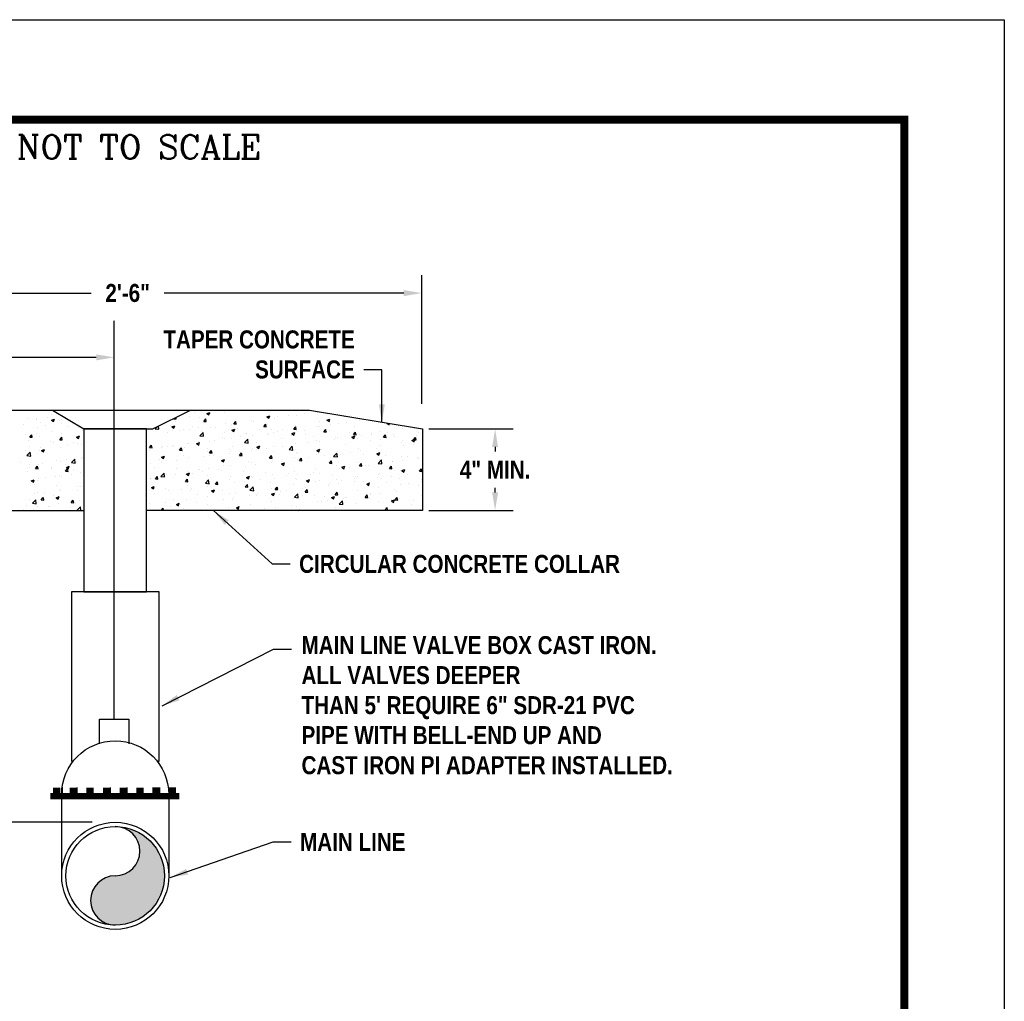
# Model space of a CAD drawing. Extents: x -1.7 to 6.8, y -10.3 to 0.7.
# Tile 172 of 172: x 1.9 to 6.8, y -4.2 to 0.7. Entities that reach past the tile are written whole.
import ezdxf

# ---------------------------------------------------------------- set-up
doc = ezdxf.new("R2010")
doc.units = 0
doc.header["$MEASUREMENT"] = 0
doc.layers.get('0').update_dxf_attribs({"linetype": 'CONTINUOUS'})
doc.layers.get('DEFPOINTS').update_dxf_attribs({"linetype": 'CONTINUOUS'})
for name, color, linetype in [('BORDER', 7, 'CONTINUOUS'), ('DETAILS', 2, 'CONTINUOUS'), ('DIM', 1, 'CONTINUOUS'), ('DIMENSIONS', 7, 'CONTINUOUS'), ('H', 8, 'CONTINUOUS'), ('TEXT', 255, 'CONTINUOUS')]:
    doc.layers.add(name, color=color, linetype=linetype)
doc.styles.add('STYLE3', font='romanc.shx')
doc.styles.add('TECHNICAL', font='techb___.ttf')
doc.dimstyles.get("Standard").update_dxf_attribs({"dimtxt": 0.18, "dimasz": 0.18, "dimexe": 0.18, "dimexo": 0.0625, "dimgap": 0.09, "dimtad": 0, "dimtih": 1, "dimtoh": 1, "dimdec": 4, "dimzin": 0, "dimdsep": 46, "dimtxsty": 'Standard', "dimcen": 0.09, "dimadec": 0, "dimazin": 0, "dimtfac": 1, "dimtdec": 4, "dimtofl": 0, "dimtmove": 0, "dimatfit": 3, "dimfxl": 1, "dimtolj": 1, "dimtzin": 0, "dimarcsym": 0})

# ---------------------------------------------------------------- blocks, each defined once
blk = doc.blocks.new('*X0')
at = {"color": 0}
for p, q in [((79.033, 42.397), (79.068, 42.41)), ((79.058, 42.38), (79.068, 42.41)), ((79.07, 42.43), (79.07, 42.43)), ((79.339, 42.436), (79.339, 42.436)), ((76.887, 42.339), (76.887, 42.339)), ((76.996, 42.337), (76.996, 42.337)), ((76.999, 42.323), (76.999, 42.323)), ((77.121, 42.353), (77.121, 42.353)), ((77.175, 42.316), (77.21, 42.329)), ((77.175, 42.316), (77.2, 42.299)), ((77.178, 42.389), (77.178, 42.389)), ((77.2, 42.299), (77.21, 42.329)), ((77.266, 42.312), (77.266, 42.312)), ((77.295, 42.323), (77.295, 42.323)), ((78.637, 42.334), (78.643, 42.34)), ((78.637, 42.334), (78.667, 42.331)), ((78.656, 42.304), (78.656, 42.304)), ((78.667, 42.331), (78.664, 42.35)), ((78.755, 42.389), (78.755, 42.389)), ((78.827, 42.366), (78.827, 42.366)), ((78.881, 42.405), (78.881, 42.405)), ((78.947, 42.354), (78.947, 42.354)), ((78.996, 42.302), (79.02, 42.331)), ((78.996, 42.302), (79.026, 42.3)), ((79.026, 42.3), (79.02, 42.331)), ((79.033, 42.397), (79.058, 42.38)), ((79.079, 42.398), (79.079, 42.398)), ((79.239, 42.404), (79.239, 42.404)), ((79.355, 42.271), (79.379, 42.3)), ((79.385, 42.268), (79.379, 42.3)), ((79.569, 42.316), (79.569, 42.316)), ((79.59, 42.305), (79.59, 42.305)), ((79.751, 42.357), (79.786, 42.37)), ((79.751, 42.357), (79.776, 42.34)), ((79.776, 42.34), (79.786, 42.37)), ((79.842, 42.337), (79.842, 42.337)), ((79.884, 42.357), (79.884, 42.357)), ((80.01, 42.374), (80.01, 42.374)), ((80.102, 42.374), (80.102, 42.374)), ((80.199, 42.399), (80.199, 42.399)), ((80.359, 42.409), (80.359, 42.409)), ((80.385, 42.306), (80.385, 42.306)), ((80.47, 42.317), (80.505, 42.33)), ((80.47, 42.317), (80.495, 42.3)), ((80.495, 42.3), (80.505, 42.33)), ((80.676, 42.356), (80.676, 42.356)), ((80.865, 42.312), (80.865, 42.312)), ((81.088, 42.296), (81.088, 42.296)), ((76.837, 42.267), (76.837, 42.267)), ((77.007, 42.229), (77.007, 42.229)), ((77.038, 42.288), (77.038, 42.288)), ((77.104, 42.256), (77.104, 42.256)), ((77.179, 42.181), (77.179, 42.181)), ((77.298, 42.279), (77.298, 42.279)), ((77.371, 42.245), (77.371, 42.245)), ((77.495, 42.223), (77.495, 42.223)), ((77.541, 42.189), (77.541, 42.189)), ((78.416, 42.214), (78.439, 42.238)), ((78.416, 42.214), (78.46, 42.207)), ((78.439, 42.2), (78.439, 42.2)), ((78.46, 42.207), (78.455, 42.246)), ((78.6, 42.256), (78.6, 42.256)), ((78.613, 42.236), (78.648, 42.249)), ((78.613, 42.236), (78.637, 42.219)), ((78.624, 42.191), (78.624, 42.191)), ((78.637, 42.219), (78.648, 42.249)), ((78.706, 42.188), (78.706, 42.188)), ((78.749, 42.208), (78.749, 42.208)), ((78.821, 42.2), (78.821, 42.2)), ((78.867, 42.244), (78.867, 42.244)), ((78.938, 42.233), (78.938, 42.233)), ((78.973, 42.177), (78.973, 42.177)), ((79.073, 42.232), (79.073, 42.232)), ((79.134, 42.233), (79.134, 42.233)), ((79.254, 42.274), (79.254, 42.274)), ((79.331, 42.196), (79.366, 42.209)), ((79.331, 42.196), (79.356, 42.179)), ((79.333, 42.269), (79.333, 42.269)), ((79.355, 42.271), (79.385, 42.268)), ((79.356, 42.179), (79.366, 42.209)), ((79.379, 42.291), (79.379, 42.291)), ((79.401, 42.222), (79.401, 42.222)), ((79.668, 42.21), (79.668, 42.21)), ((79.713, 42.24), (79.737, 42.268)), ((79.713, 42.24), (79.743, 42.237)), ((79.743, 42.237), (79.737, 42.268)), ((79.801, 42.206), (79.801, 42.206)), ((79.878, 42.177), (79.878, 42.177)), ((79.935, 42.199), (79.935, 42.199)), ((80.067, 42.202), (80.067, 42.202)), ((80.072, 42.208), (80.096, 42.237)), ((80.072, 42.208), (80.102, 42.206)), ((80.093, 42.256), (80.093, 42.256)), ((80.102, 42.205), (80.096, 42.237)), ((80.096, 42.208), (80.096, 42.208)), ((80.202, 42.188), (80.202, 42.188)), ((80.353, 42.243), (80.353, 42.243)), ((80.383, 42.243), (80.383, 42.243)), ((80.431, 42.177), (80.455, 42.205)), ((80.431, 42.177), (80.46, 42.174)), ((80.46, 42.174), (80.455, 42.205)), ((80.469, 42.177), (80.469, 42.177)), ((80.504, 42.196), (80.504, 42.196)), ((80.508, 42.26), (80.508, 42.26)), ((80.605, 42.275), (80.605, 42.275)), ((80.698, 42.285), (80.698, 42.285)), ((80.789, 42.145), (80.813, 42.174)), ((80.796, 42.246), (80.796, 42.246)), ((80.819, 42.143), (80.813, 42.174)), ((81.115, 42.181), (81.115, 42.181)), ((81.188, 42.277), (81.199, 42.281)), ((81.188, 42.277), (81.213, 42.26)), ((81.213, 42.26), (81.219, 42.277)), ((81.368, 42.213), (81.368, 42.213)), ((81.512, 42.212), (81.512, 42.212)), ((76.864, 42.14), (76.864, 42.14)), ((76.899, 42.069), (76.899, 42.069)), ((76.914, 42.114), (76.938, 42.143)), ((76.914, 42.114), (76.944, 42.112)), ((76.944, 42.112), (76.938, 42.143)), ((76.99, 42.156), (76.99, 42.156)), ((77.032, 42.122), (77.032, 42.122)), ((77.166, 42.058), (77.166, 42.058)), ((77.272, 42.083), (77.296, 42.112)), ((77.272, 42.083), (77.302, 42.08)), ((77.289, 42.157), (77.289, 42.157)), ((77.302, 42.08), (77.296, 42.112)), ((77.474, 42.114), (77.509, 42.128)), ((77.474, 42.114), (77.499, 42.098)), ((77.489, 42.104), (77.489, 42.104)), ((77.499, 42.098), (77.509, 42.128)), ((78.564, 42.165), (78.564, 42.165)), ((78.949, 42.131), (78.988, 42.171)), ((78.949, 42.131), (78.994, 42.124)), ((78.994, 42.124), (78.988, 42.171)), ((79.067, 42.065), (79.067, 42.065)), ((79.123, 42.077), (79.123, 42.077)), ((79.218, 42.106), (79.218, 42.106)), ((79.24, 42.166), (79.24, 42.166)), ((79.248, 42.094), (79.248, 42.094)), ((79.327, 42.103), (79.327, 42.103)), ((79.437, 42.119), (79.437, 42.119)), ((79.483, 42.048), (79.522, 42.089)), ((79.506, 42.155), (79.506, 42.155)), ((79.51, 42.156), (79.51, 42.156)), ((79.527, 42.041), (79.522, 42.089)), ((79.584, 42.138), (79.584, 42.138)), ((79.753, 42.16), (79.753, 42.16)), ((79.773, 42.143), (79.773, 42.143)), ((79.836, 42.17), (79.836, 42.17)), ((79.921, 42.096), (79.921, 42.096)), ((80.04, 42.132), (80.04, 42.132)), ((80.05, 42.156), (80.085, 42.169)), ((80.05, 42.156), (80.075, 42.139)), ((80.075, 42.139), (80.085, 42.169)), ((80.213, 42.146), (80.213, 42.146)), ((80.307, 42.121), (80.307, 42.121)), ((80.346, 42.076), (80.346, 42.076)), ((80.377, 42.062), (80.377, 42.062)), ((80.566, 42.087), (80.566, 42.087)), ((80.574, 42.109), (80.574, 42.109)), ((80.599, 42.108), (80.599, 42.108)), ((80.736, 42.165), (80.736, 42.165)), ((80.768, 42.115), (80.803, 42.129)), ((80.768, 42.115), (80.793, 42.099)), ((80.789, 42.145), (80.819, 42.143)), ((80.793, 42.099), (80.803, 42.129)), ((80.841, 42.098), (80.841, 42.098)), ((80.859, 42.146), (80.859, 42.146)), ((80.882, 42.129), (80.882, 42.129)), ((80.987, 42.071), (80.987, 42.071)), ((81.002, 42.154), (81.002, 42.154)), ((81.007, 42.145), (81.007, 42.145)), ((81.108, 42.087), (81.108, 42.087)), ((81.148, 42.114), (81.172, 42.143)), ((81.148, 42.114), (81.178, 42.111)), ((81.178, 42.111), (81.172, 42.143)), ((81.197, 42.17), (81.197, 42.17)), ((81.269, 42.143), (81.269, 42.143)), ((81.278, 42.121), (81.278, 42.121)), ((81.375, 42.076), (81.375, 42.076)), ((81.487, 42.075), (81.522, 42.089)), ((81.487, 42.075), (81.512, 42.059)), ((81.506, 42.083), (81.531, 42.111)), ((81.506, 42.083), (81.536, 42.08)), ((81.512, 42.059), (81.522, 42.089)), ((81.536, 42.08), (81.531, 42.111)), ((81.536, 42.132), (81.536, 42.132)), ((81.57, 42.171), (81.57, 42.171)), ((76.858, 41.959), (76.858, 41.959)), ((76.906, 42.004), (76.906, 42.004)), ((77.026, 41.955), (77.026, 41.955)), ((77.047, 41.984), (77.047, 41.984)), ((77.054, 41.953), (77.089, 41.967)), ((77.054, 41.953), (77.079, 41.936)), ((77.079, 41.936), (77.089, 41.966)), ((77.198, 42.054), (77.198, 42.054)), ((77.283, 41.99), (77.283, 41.99)), ((77.363, 42.025), (77.363, 42.025)), ((77.433, 42.047), (77.433, 42.047)), ((77.488, 42.042), (77.488, 42.042)), ((77.535, 42.022), (77.535, 42.022)), ((78.343, 41.956), (78.343, 41.956)), ((78.348, 41.989), (78.372, 42.018)), ((78.348, 41.989), (78.378, 41.986)), ((78.378, 41.986), (78.372, 42.018)), ((78.492, 41.994), (78.492, 41.994)), ((78.501, 42.001), (78.501, 42.001)), ((78.558, 41.998), (78.558, 41.998)), ((78.617, 42.011), (78.617, 42.011)), ((78.635, 42.006), (78.635, 42.006)), ((78.707, 41.958), (78.731, 41.986)), ((78.707, 41.958), (78.737, 41.955)), ((78.737, 41.955), (78.731, 41.986)), ((78.768, 41.99), (78.768, 41.99)), ((78.807, 42.036), (78.807, 42.036)), ((78.815, 42.033), (78.815, 42.033)), ((78.911, 42.034), (78.946, 42.048)), ((78.911, 42.034), (78.936, 42.018)), ((78.927, 42.056), (78.927, 42.056)), ((78.936, 42.017), (78.946, 42.048)), ((79.035, 41.979), (79.035, 41.979)), ((79.046, 41.946), (79.046, 41.946)), ((79.065, 41.926), (79.09, 41.955)), ((79.095, 41.923), (79.09, 41.955)), ((79.302, 41.968), (79.302, 41.968)), ((79.338, 41.996), (79.338, 41.996)), ((79.483, 42.048), (79.527, 42.041)), ((79.568, 41.956), (79.568, 41.956)), ((79.577, 41.972), (79.577, 41.972)), ((79.621, 41.963), (79.621, 41.963)), ((79.63, 42.046), (79.63, 42.046)), ((79.63, 41.994), (79.665, 42.008)), ((79.63, 41.994), (79.654, 41.977)), ((79.654, 41.977), (79.665, 42.008)), ((79.747, 41.979), (79.747, 41.979)), ((79.83, 42.004), (79.83, 42.004)), ((79.835, 41.945), (79.835, 41.945)), ((79.936, 42.004), (79.936, 42.004)), ((80.016, 41.965), (80.055, 42.006)), ((80.016, 41.965), (80.061, 41.958)), ((80.061, 41.958), (80.055, 42.006)), ((80.09, 42.041), (80.09, 42.041)), ((80.252, 42.046), (80.252, 42.046)), ((80.348, 41.954), (80.383, 41.968)), ((80.348, 41.954), (80.373, 41.937)), ((80.373, 41.937), (80.383, 41.968)), ((80.404, 41.971), (80.404, 41.971)), ((80.593, 41.942), (80.593, 41.942)), ((80.695, 42.021), (80.695, 42.021)), ((80.853, 41.979), (80.853, 41.979)), ((80.876, 41.948), (80.876, 41.948)), ((81.065, 41.973), (81.065, 41.973)), ((81.109, 42.015), (81.109, 42.015)), ((81.362, 42.047), (81.362, 42.047)), ((81.381, 42.015), (81.381, 42.015)), ((81.506, 42.031), (81.506, 42.031)), ((76.881, 41.892), (76.92, 41.933)), ((76.881, 41.892), (76.925, 41.885)), ((76.926, 41.885), (76.92, 41.933)), ((77.232, 41.828), (77.232, 41.828)), ((77.277, 41.824), (77.277, 41.824)), ((77.357, 41.845), (77.357, 41.845)), ((77.415, 41.809), (77.454, 41.85)), ((77.459, 41.802), (77.454, 41.85)), ((77.529, 41.856), (77.529, 41.856)), ((77.546, 41.87), (77.546, 41.87)), ((78.463, 41.846), (78.463, 41.846)), ((78.491, 41.873), (78.526, 41.886)), ((78.491, 41.873), (78.516, 41.856)), ((78.516, 41.856), (78.526, 41.886)), ((78.552, 41.832), (78.552, 41.832)), ((78.675, 41.838), (78.675, 41.838)), ((78.755, 41.896), (78.755, 41.896)), ((78.808, 41.867), (78.808, 41.867)), ((78.991, 41.88), (78.991, 41.88)), ((79.061, 41.899), (79.061, 41.899)), ((79.065, 41.926), (79.095, 41.924)), ((79.116, 41.896), (79.116, 41.896)), ((79.209, 41.833), (79.244, 41.846)), ((79.209, 41.833), (79.234, 41.816)), ((79.234, 41.816), (79.245, 41.846)), ((79.306, 41.921), (79.306, 41.921)), ((79.321, 41.936), (79.321, 41.936)), ((79.424, 41.895), (79.448, 41.924)), ((79.424, 41.895), (79.454, 41.892)), ((79.454, 41.892), (79.448, 41.923)), ((79.529, 41.821), (79.529, 41.821)), ((79.783, 41.863), (79.807, 41.892)), ((79.783, 41.863), (79.813, 41.861)), ((79.813, 41.861), (79.807, 41.892)), ((79.821, 41.871), (79.821, 41.871)), ((79.824, 41.837), (79.824, 41.837)), ((80.084, 41.875), (80.084, 41.875)), ((80.102, 41.934), (80.102, 41.934)), ((80.112, 41.921), (80.112, 41.921)), ((80.12, 41.849), (80.12, 41.849)), ((80.141, 41.832), (80.165, 41.861)), ((80.141, 41.832), (80.171, 41.829)), ((80.171, 41.829), (80.165, 41.861)), ((80.245, 41.865), (80.245, 41.865)), ((80.34, 41.91), (80.34, 41.91)), ((80.369, 41.922), (80.369, 41.922)), ((80.435, 41.89), (80.435, 41.89)), ((80.5, 41.801), (80.524, 41.829)), ((80.53, 41.798), (80.524, 41.829)), ((80.55, 41.883), (80.589, 41.923)), ((80.55, 41.883), (80.595, 41.876)), ((80.595, 41.876), (80.589, 41.923)), ((80.636, 41.911), (80.636, 41.911)), ((80.75, 41.932), (80.75, 41.932)), ((80.903, 41.9), (80.903, 41.9)), ((81.067, 41.914), (81.102, 41.928)), ((81.067, 41.914), (81.092, 41.897)), ((81.084, 41.8), (81.123, 41.84)), ((81.092, 41.897), (81.102, 41.928)), ((81.103, 41.848), (81.103, 41.848)), ((81.128, 41.793), (81.123, 41.84)), ((81.17, 41.889), (81.17, 41.889)), ((81.258, 41.823), (81.258, 41.823)), ((81.356, 41.88), (81.356, 41.88)), ((81.374, 41.834), (81.374, 41.834)), ((81.437, 41.877), (81.437, 41.877)), ((81.549, 41.873), (81.549, 41.873)), ((81.564, 41.859), (81.564, 41.859)), ((76.802, 41.814), (76.802, 41.814)), ((76.885, 41.705), (76.885, 41.705)), ((76.907, 41.746), (76.907, 41.746)), ((76.916, 41.787), (76.916, 41.787)), ((76.983, 41.738), (77.007, 41.767)), ((76.983, 41.738), (77.013, 41.736)), ((77.013, 41.736), (77.007, 41.767)), ((77.02, 41.789), (77.02, 41.789)), ((77.069, 41.802), (77.069, 41.802)), ((77.174, 41.735), (77.174, 41.735)), ((77.177, 41.755), (77.177, 41.755)), ((77.336, 41.791), (77.336, 41.791)), ((77.342, 41.707), (77.366, 41.736)), ((77.342, 41.707), (77.372, 41.704)), ((77.352, 41.752), (77.387, 41.765)), ((77.352, 41.752), (77.377, 41.735)), ((77.372, 41.704), (77.366, 41.736)), ((77.377, 41.735), (77.387, 41.765)), ((77.415, 41.809), (77.459, 41.802)), ((77.441, 41.724), (77.441, 41.724)), ((77.469, 41.806), (77.469, 41.806)), ((78.361, 41.797), (78.361, 41.797)), ((78.403, 41.746), (78.403, 41.746)), ((78.486, 41.813), (78.486, 41.813)), ((78.67, 41.735), (78.67, 41.735)), ((78.937, 41.723), (78.937, 41.723)), ((78.946, 41.721), (78.946, 41.721)), ((79.055, 41.733), (79.055, 41.733)), ((79.174, 41.724), (79.174, 41.724)), ((79.204, 41.712), (79.204, 41.712)), ((79.237, 41.771), (79.237, 41.771)), ((79.315, 41.77), (79.315, 41.77)), ((79.49, 41.766), (79.49, 41.766)), ((79.571, 41.805), (79.571, 41.805)), ((79.615, 41.782), (79.615, 41.782)), ((79.804, 41.807), (79.804, 41.807)), ((79.928, 41.793), (79.963, 41.806)), ((79.928, 41.793), (79.953, 41.776)), ((79.953, 41.776), (79.963, 41.806)), ((80.078, 41.708), (80.078, 41.708)), ((80.334, 41.744), (80.334, 41.744)), ((80.5, 41.801), (80.53, 41.798)), ((80.587, 41.776), (80.587, 41.776)), ((80.619, 41.734), (80.619, 41.734)), ((80.647, 41.753), (80.682, 41.766)), ((80.647, 41.753), (80.671, 41.736)), ((80.672, 41.736), (80.682, 41.766)), ((80.675, 41.723), (80.675, 41.723)), ((80.744, 41.751), (80.744, 41.751)), ((80.847, 41.813), (80.847, 41.813)), ((80.859, 41.769), (80.883, 41.798)), ((80.859, 41.769), (80.888, 41.767)), ((80.888, 41.767), (80.883, 41.798)), ((80.933, 41.776), (80.933, 41.776)), ((80.966, 41.773), (80.966, 41.773)), ((81.084, 41.8), (81.128, 41.793)), ((81.217, 41.738), (81.241, 41.767)), ((81.217, 41.738), (81.247, 41.735)), ((81.247, 41.735), (81.241, 41.767)), ((81.249, 41.817), (81.249, 41.817)), ((81.35, 41.714), (81.35, 41.714)), ((81.365, 41.713), (81.4, 41.726)), ((81.365, 41.713), (81.39, 41.696)), ((81.378, 41.713), (81.378, 41.713)), ((81.39, 41.696), (81.4, 41.726)), ((81.576, 41.707), (81.6, 41.735)), ((81.576, 41.707), (81.606, 41.704)), ((81.606, 41.704), (81.6, 41.735)), ((81.609, 41.751), (81.609, 41.751)), ((76.932, 41.591), (76.967, 41.604)), ((76.932, 41.591), (76.957, 41.574)), ((76.957, 41.574), (76.967, 41.604)), ((77.005, 41.596), (77.005, 41.596)), ((77.014, 41.622), (77.014, 41.622)), ((77.1, 41.631), (77.1, 41.631)), ((77.225, 41.647), (77.225, 41.647)), ((77.271, 41.658), (77.271, 41.658)), ((77.297, 41.646), (77.297, 41.646)), ((77.415, 41.672), (77.415, 41.672)), ((77.523, 41.69), (77.523, 41.69)), ((78.354, 41.616), (78.354, 41.616)), ((78.363, 41.621), (78.363, 41.621)), ((78.418, 41.613), (78.442, 41.642)), ((78.418, 41.613), (78.447, 41.61)), ((78.447, 41.61), (78.442, 41.641)), ((78.482, 41.644), (78.521, 41.684)), ((78.482, 41.644), (78.526, 41.637)), ((78.509, 41.679), (78.509, 41.679)), ((78.526, 41.637), (78.521, 41.684)), ((78.544, 41.641), (78.544, 41.641)), ((78.546, 41.665), (78.546, 41.665)), ((78.654, 41.671), (78.654, 41.671)), ((78.776, 41.667), (78.776, 41.667)), ((78.776, 41.581), (78.8, 41.61)), ((78.789, 41.672), (78.824, 41.685)), ((78.789, 41.672), (78.814, 41.655)), ((78.806, 41.579), (78.8, 41.61)), ((78.802, 41.701), (78.802, 41.701)), ((78.814, 41.655), (78.824, 41.685)), ((78.86, 41.683), (78.86, 41.683)), ((78.985, 41.699), (78.985, 41.699)), ((79.015, 41.561), (79.054, 41.602)), ((79.043, 41.656), (79.043, 41.656)), ((79.06, 41.554), (79.054, 41.602)), ((79.309, 41.604), (79.309, 41.604)), ((79.31, 41.645), (79.31, 41.645)), ((79.471, 41.701), (79.471, 41.701)), ((79.508, 41.632), (79.543, 41.645)), ((79.508, 41.632), (79.533, 41.615)), ((79.533, 41.615), (79.543, 41.645)), ((79.565, 41.639), (79.565, 41.639)), ((79.577, 41.634), (79.577, 41.634)), ((79.673, 41.61), (79.673, 41.61)), ((79.738, 41.69), (79.738, 41.69)), ((79.818, 41.671), (79.818, 41.671)), ((79.843, 41.622), (79.843, 41.622)), ((79.989, 41.651), (79.989, 41.651)), ((80.005, 41.678), (80.005, 41.678)), ((80.091, 41.623), (80.091, 41.623)), ((80.11, 41.611), (80.11, 41.611)), ((80.114, 41.668), (80.114, 41.668)), ((80.226, 41.592), (80.261, 41.605)), ((80.226, 41.592), (80.251, 41.575)), ((80.251, 41.575), (80.262, 41.605)), ((80.272, 41.667), (80.272, 41.667)), ((80.303, 41.693), (80.303, 41.693)), ((80.377, 41.6), (80.377, 41.6)), ((80.383, 41.673), (80.383, 41.673)), ((80.539, 41.656), (80.539, 41.656)), ((80.581, 41.609), (80.581, 41.609)), ((80.644, 41.589), (80.644, 41.589)), ((80.794, 41.613), (80.794, 41.613)), ((80.806, 41.644), (80.806, 41.644)), ((80.84, 41.647), (80.84, 41.647)), ((81.073, 41.633), (81.073, 41.633)), ((81.086, 41.663), (81.086, 41.663)), ((81.097, 41.682), (81.097, 41.682)), ((81.118, 41.62), (81.118, 41.62)), ((81.243, 41.637), (81.243, 41.637)), ((81.339, 41.622), (81.339, 41.622)), ((81.432, 41.662), (81.432, 41.662)), ((81.606, 41.611), (81.606, 41.611)), ((76.969, 41.548), (76.969, 41.548)), ((77.236, 41.537), (77.236, 41.537)), ((77.264, 41.491), (77.264, 41.491)), ((77.283, 41.475), (77.283, 41.475)), ((77.488, 41.471), (77.488, 41.471)), ((77.503, 41.526), (77.503, 41.526)), ((77.517, 41.523), (77.517, 41.523)), ((78.369, 41.51), (78.404, 41.524)), ((78.369, 41.51), (78.394, 41.494)), ((78.394, 41.494), (78.404, 41.524)), ((78.54, 41.499), (78.54, 41.499)), ((78.571, 41.48), (78.571, 41.48)), ((78.728, 41.486), (78.728, 41.486)), ((78.776, 41.581), (78.806, 41.579)), ((78.796, 41.534), (78.796, 41.534)), ((78.838, 41.469), (78.838, 41.469)), ((78.853, 41.502), (78.853, 41.502)), ((79.015, 41.561), (79.06, 41.554)), ((79.043, 41.527), (79.043, 41.527)), ((79.049, 41.566), (79.049, 41.566)), ((79.088, 41.47), (79.123, 41.484)), ((79.088, 41.47), (79.113, 41.454)), ((79.113, 41.454), (79.123, 41.484)), ((79.135, 41.55), (79.159, 41.579)), ((79.135, 41.55), (79.165, 41.547)), ((79.165, 41.547), (79.159, 41.579)), ((79.217, 41.473), (79.217, 41.473)), ((79.358, 41.569), (79.358, 41.569)), ((79.484, 41.585), (79.484, 41.585)), ((79.493, 41.519), (79.518, 41.547)), ((79.493, 41.519), (79.523, 41.516)), ((79.508, 41.523), (79.508, 41.523)), ((79.523, 41.516), (79.518, 41.547)), ((79.549, 41.478), (79.588, 41.519)), ((79.549, 41.478), (79.594, 41.471)), ((79.559, 41.472), (79.559, 41.472)), ((79.594, 41.471), (79.588, 41.519)), ((79.8, 41.573), (79.8, 41.573)), ((79.812, 41.504), (79.812, 41.504)), ((79.852, 41.487), (79.876, 41.516)), ((79.852, 41.487), (79.882, 41.485)), ((79.882, 41.485), (79.876, 41.516)), ((79.982, 41.471), (79.982, 41.471)), ((80.071, 41.542), (80.071, 41.542)), ((80.172, 41.496), (80.172, 41.496)), ((80.211, 41.513), (80.211, 41.513)), ((80.211, 41.456), (80.235, 41.485)), ((80.241, 41.453), (80.235, 41.485)), ((80.328, 41.577), (80.328, 41.577)), ((80.487, 41.537), (80.487, 41.537)), ((80.503, 41.563), (80.503, 41.563)), ((80.613, 41.554), (80.613, 41.554)), ((80.802, 41.579), (80.802, 41.579)), ((80.834, 41.48), (80.834, 41.48)), ((80.911, 41.577), (80.911, 41.577)), ((80.945, 41.552), (80.98, 41.565)), ((80.945, 41.552), (80.97, 41.535)), ((80.97, 41.535), (80.98, 41.565)), ((81.091, 41.515), (81.091, 41.515)), ((81.178, 41.566), (81.178, 41.566)), ((81.277, 41.488), (81.277, 41.488)), ((81.344, 41.547), (81.344, 41.547)), ((81.445, 41.555), (81.445, 41.555)), ((81.569, 41.538), (81.569, 41.538)), ((81.603, 41.585), (81.603, 41.585)), ((76.905, 41.371), (76.905, 41.371)), ((76.947, 41.322), (76.986, 41.363)), ((76.969, 41.434), (76.969, 41.434)), ((76.992, 41.315), (76.986, 41.363)), ((77.008, 41.456), (77.008, 41.456)), ((77.052, 41.362), (77.076, 41.391)), ((77.052, 41.362), (77.082, 41.36)), ((77.082, 41.36), (77.077, 41.391)), ((77.094, 41.45), (77.094, 41.45)), ((77.196, 41.421), (77.196, 41.421)), ((77.231, 41.389), (77.266, 41.403)), ((77.231, 41.389), (77.255, 41.372)), ((77.255, 41.372), (77.266, 41.403)), ((77.411, 41.331), (77.435, 41.36)), ((77.441, 41.328), (77.435, 41.36)), ((77.511, 41.357), (77.511, 41.357)), ((78.412, 41.444), (78.412, 41.444)), ((78.634, 41.373), (78.634, 41.373)), ((78.79, 41.368), (78.79, 41.368)), ((78.925, 41.423), (78.925, 41.423)), ((79.043, 41.4), (79.043, 41.4)), ((79.105, 41.458), (79.105, 41.458)), ((79.227, 41.371), (79.227, 41.371)), ((79.303, 41.437), (79.303, 41.437)), ((79.336, 41.363), (79.336, 41.363)), ((79.352, 41.388), (79.352, 41.388)), ((79.372, 41.447), (79.372, 41.447)), ((79.541, 41.413), (79.541, 41.413)), ((79.628, 41.413), (79.628, 41.413)), ((79.639, 41.435), (79.639, 41.435)), ((79.806, 41.43), (79.841, 41.444)), ((79.806, 41.43), (79.831, 41.414)), ((79.831, 41.414), (79.841, 41.444)), ((79.857, 41.454), (79.857, 41.454)), ((79.905, 41.424), (79.905, 41.424)), ((79.92, 41.463), (79.92, 41.463)), ((80.065, 41.375), (80.065, 41.375)), ((80.083, 41.396), (80.122, 41.436)), ((80.083, 41.396), (80.127, 41.389)), ((80.127, 41.389), (80.122, 41.436)), ((80.172, 41.413), (80.172, 41.413)), ((80.211, 41.456), (80.241, 41.453)), ((80.322, 41.411), (80.322, 41.411)), ((80.439, 41.402), (80.439, 41.402)), ((80.481, 41.357), (80.481, 41.357)), ((80.525, 41.39), (80.56, 41.404)), ((80.525, 41.39), (80.55, 41.374)), ((80.55, 41.373), (80.56, 41.404)), ((80.569, 41.425), (80.593, 41.453)), ((80.569, 41.425), (80.599, 41.422)), ((80.575, 41.443), (80.575, 41.443)), ((80.599, 41.422), (80.593, 41.453)), ((80.616, 41.313), (80.655, 41.353)), ((80.661, 41.306), (80.655, 41.353)), ((80.67, 41.381), (80.67, 41.381)), ((80.694, 41.388), (80.694, 41.388)), ((80.706, 41.39), (80.706, 41.39)), ((80.928, 41.393), (80.952, 41.422)), ((80.928, 41.393), (80.958, 41.391)), ((80.958, 41.391), (80.952, 41.422)), ((80.973, 41.379), (80.973, 41.379)), ((80.985, 41.438), (80.985, 41.438)), ((80.986, 41.423), (80.986, 41.423)), ((81.111, 41.44), (81.111, 41.44)), ((81.24, 41.368), (81.24, 41.368)), ((81.244, 41.35), (81.279, 41.364)), ((81.244, 41.35), (81.268, 41.333)), ((81.268, 41.333), (81.279, 41.364)), ((81.287, 41.362), (81.311, 41.391)), ((81.287, 41.362), (81.316, 41.359)), ((81.301, 41.464), (81.301, 41.464)), ((81.316, 41.359), (81.311, 41.39)), ((81.338, 41.381), (81.338, 41.381)), ((81.507, 41.356), (81.507, 41.356)), ((81.597, 41.418), (81.597, 41.418)), ((76.834, 41.237), (76.845, 41.241)), ((76.844, 41.237), (76.845, 41.241)), ((76.872, 41.293), (76.872, 41.293)), ((76.947, 41.322), (76.992, 41.315)), ((76.962, 41.253), (76.962, 41.253)), ((77.002, 41.289), (77.002, 41.289)), ((77.139, 41.281), (77.139, 41.281)), ((77.152, 41.278), (77.152, 41.278)), ((77.258, 41.325), (77.258, 41.325)), ((77.406, 41.27), (77.406, 41.27)), ((77.411, 41.331), (77.441, 41.328)), ((77.467, 41.32), (77.467, 41.32)), ((77.481, 41.24), (77.52, 41.28)), ((77.481, 41.24), (77.498, 41.237)), ((77.525, 41.237), (77.52, 41.28)), ((78.342, 41.323), (78.342, 41.323)), ((78.487, 41.237), (78.511, 41.265)), ((78.516, 41.237), (78.511, 41.265)), ((78.534, 41.332), (78.534, 41.332)), ((78.596, 41.288), (78.596, 41.288)), ((78.668, 41.309), (78.703, 41.323)), ((78.668, 41.309), (78.693, 41.292)), ((78.693, 41.292), (78.703, 41.323)), ((78.722, 41.305), (78.722, 41.305)), ((78.753, 41.263), (78.753, 41.263)), ((78.911, 41.33), (78.911, 41.33)), ((79.045, 41.313), (79.045, 41.313)), ((79.296, 41.271), (79.296, 41.271)), ((79.386, 41.269), (79.421, 41.283)), ((79.386, 41.269), (79.411, 41.252)), ((79.411, 41.252), (79.421, 41.282)), ((79.553, 41.306), (79.553, 41.306)), ((79.726, 41.257), (79.726, 41.257)), ((79.806, 41.338), (79.806, 41.338)), ((79.819, 41.238), (79.819, 41.238)), ((79.851, 41.274), (79.851, 41.274)), ((80.04, 41.298), (80.04, 41.298)), ((80.111, 41.288), (80.111, 41.288)), ((80.125, 41.237), (80.14, 41.242)), ((80.138, 41.237), (80.14, 41.242)), ((80.316, 41.244), (80.316, 41.244)), ((80.356, 41.34), (80.356, 41.34)), ((80.402, 41.338), (80.402, 41.338)), ((80.569, 41.276), (80.569, 41.276)), ((80.616, 41.313), (80.661, 41.306)), ((80.828, 41.314), (80.828, 41.314)), ((80.98, 41.242), (80.98, 41.242)), ((81.085, 41.349), (81.085, 41.349)), ((81.157, 41.237), (81.189, 41.271)), ((81.169, 41.267), (81.169, 41.267)), ((81.193, 41.237), (81.189, 41.271)), ((81.485, 41.309), (81.485, 41.309)), ((81.548, 41.24), (81.548, 41.24)), ((81.591, 41.252), (81.591, 41.252)), ((81.61, 41.325), (81.61, 41.325))]:
    blk.add_line(p, q, dxfattribs=at)
blk = doc.blocks.new('*D1')
at = {"layer": 'DEFPOINTS', "color": 0, "transparency": 16777216}
for p in [(0.7344, -1.243), (1.4192, -1.243), (2.265, -3.303)]:
    blk.add_point(p, dxfattribs=at)
at = {"layer": 'DIMENSIONS', "color": 0, "lineweight": -2, "transparency": 16777216}
for p, q in [((1.388, -1.243), (0.6444, -1.243)), ((0.7344, -1.333), (0.7344, -1.8132)), ((0.7344, -3.213), (0.7344, -2.7327)), ((2.2337, -3.303), (0.6444, -3.303))]:
    blk.add_line(p, q, dxfattribs=at)
at = {"layer": 'DIMENSIONS', "color": 0, "transparency": 16777216}
for points in [[(0.7194, -1.333), (0.7494, -1.333), (0.7344, -1.243)], [(0.7194, -3.213), (0.7494, -3.213), (0.7344, -3.303)]]:
    blk.add_solid(points, dxfattribs=at)
at = {"layer": 'DIMENSIONS', "color": 7, "transparency": 16777216, "insert": (0.7344, -2.273), "char_height": 0.09, "attachment_point": 5, "rotation": 90, "style": 'TECHNICAL'}
blk.add_mtext("\\A1;3' TO 5' MAX.", dxfattribs=at)
blk = doc.blocks.new('*D2')
at = {"layer": 'DEFPOINTS', "color": 0, "transparency": 16777216}
for p in [(3.8834, -1.3369), (3.8834, -1.7441), (4.2467, -1.7441)]:
    blk.add_point(p, dxfattribs=at)
at = {"layer": 'DIMENSIONS', "color": 0, "lineweight": -2, "transparency": 16777216}
for p, q in [((3.9147, -1.3369), (4.3367, -1.3369)), ((4.2467, -1.4269), (4.2467, -1.4499)), ((4.2467, -1.6541), (4.2467, -1.6311)), ((3.9147, -1.7441), (4.3367, -1.7441))]:
    blk.add_line(p, q, dxfattribs=at)
at = {"layer": 'DIMENSIONS', "color": 0, "transparency": 16777216}
for points in [[(4.2317, -1.4269), (4.2617, -1.4269), (4.2467, -1.3369)], [(4.2317, -1.6541), (4.2617, -1.6541), (4.2467, -1.7441)]]:
    blk.add_solid(points, dxfattribs=at)
at = {"layer": 'DIMENSIONS', "color": 7, "transparency": 16777216, "insert": (4.2467, -1.5405), "char_height": 0.09, "attachment_point": 5, "style": 'TECHNICAL'}
blk.add_mtext('\\A1;4" MIN.', dxfattribs=at)
blk = doc.blocks.new('*D3')
at = {"layer": 'DEFPOINTS', "color": 0, "transparency": 16777216}
for p in [(2.3432, -0.9792), (0.9409, -1.2424), (2.3432, -1.2424)]:
    blk.add_point(p, dxfattribs=at)
at = {"layer": 'DIMENSIONS', "color": 0, "lineweight": -2, "transparency": 16777216}
for p, q in [((0.9409, -1.2112), (0.9409, -0.8892)), ((1.0309, -0.9792), (1.4808, -0.9792)), ((2.2532, -0.9792), (1.8032, -0.9792))]:
    blk.add_line(p, q, dxfattribs=at)
at = {"layer": 'DIMENSIONS', "color": 0, "transparency": 16777216}
for points in [[(1.0309, -0.9642), (1.0309, -0.9942), (0.9409, -0.9792)], [(2.2532, -0.9642), (2.2532, -0.9942), (2.3432, -0.9792)]]:
    blk.add_solid(points, dxfattribs=at)
at = {"layer": 'DIMENSIONS', "color": 7, "transparency": 16777216, "insert": (1.642, -0.9792), "char_height": 0.09, "attachment_point": 5, "style": 'TECHNICAL'}
blk.add_mtext('\\A1;1\'-3"', dxfattribs=at)
blk = doc.blocks.new('*D4')
at = {"layer": 'DEFPOINTS', "color": 0, "transparency": 16777216}
for p in [(3.8804, -0.658), (0.9409, -1.2424), (3.8804, -1.2424)]:
    blk.add_point(p, dxfattribs=at)
at = {"layer": 'DIMENSIONS', "color": 0, "lineweight": -2, "transparency": 16777216}
for p, q in [((0.9409, -1.2112), (0.9409, -0.568)), ((3.8804, -1.2112), (3.8804, -0.568)), ((1.0309, -0.658), (2.2278, -0.658)), ((3.7904, -0.658), (2.5935, -0.658))]:
    blk.add_line(p, q, dxfattribs=at)
at = {"layer": 'DIMENSIONS', "color": 0, "transparency": 16777216}
for points in [[(1.0309, -0.643), (1.0309, -0.673), (0.9409, -0.658)], [(3.7904, -0.643), (3.7904, -0.673), (3.8804, -0.658)]]:
    blk.add_solid(points, dxfattribs=at)
at = {"layer": 'DIMENSIONS', "color": 7, "transparency": 16777216, "insert": (2.4106, -0.658), "char_height": 0.09, "attachment_point": 5, "style": 'TECHNICAL'}
blk.add_mtext('\\A1;2\'-6"', dxfattribs=at)

msp = doc.modelspace()

# ---------------------------------------------------------------- hatches: boundary and pattern name
h = msp.add_hatch(color=256)
h.dxf.hatch_style = 1
h.paths.add_polyline_path([(2.59481, -3.57062, 0.4142136), (2.34853, -3.32433, -1), (2.34853, -3.57062, 1), (2.34853, -3.81691, 0.4142136)])

# ---------------------------------------------------------------- linework, layer by layer
for points in [[(1.50277, -1.24296), (0.93894, -1.33693), (0.93894, -1.74414), (2.1919, -1.74414)], [(1.50277, -1.24296), (3.31958, -1.24296)], [(2.03528, -1.24296), (2.1919, -1.33693), (2.53647, -1.33693), (2.72442, -1.24296)], [(3.31958, -1.24296), (3.88341, -1.33693), (3.88341, -1.74414), (2.50515, -1.74414)], [(2.55767, -2.99711), (2.56779, -2.99711), (2.56779, -2.15136), (2.12926, -2.15136)], [(2.12926, -2.15136), (2.12926, -2.99711), (2.13889, -2.99711)], [(2.27007, -2.91044), (2.27007, -2.78776), (2.41625, -2.78776), (2.41625, -2.91044)]]:
    msp.add_lwpolyline(points)
msp.add_lwpolyline([(2.1919, -1.33693), (2.1919, -2.15136), (2.50515, -2.15136), (2.50515, -1.33693)], close=True)
msp.add_lwpolyline([(2.08089, -3.57062), (2.08089, -3.16341, -1), (2.61567, -3.16341), (2.61616, -3.57062)], format="xyb")
at = {"color": 1, "const_width": 0.03132}
msp.add_lwpolyline([(2.02442, -3.17191), (2.66938, -3.17191)], dxfattribs=at)
for radius in [0.26763, 0.24629]:
    msp.add_circle((2.34853, -3.57062), radius)
for centre, start, end in [((2.34853, -3.44748), 270, 90), ((2.34853, -3.69377), 90, 270)]:
    msp.add_arc(centre, 0.12314, start, end)
at = {"layer": 'BORDER', "const_width": 0.04}
msp.add_lwpolyline([(-1.2088, -9.7916), (-1.2088, 0.2084), (6.2912, 0.2084), (6.2912, -9.7916)], close=True, dxfattribs=at)
at = {"layer": 'DEFPOINTS', "color": 3, "ltscale": 2}
msp.add_lwpolyline([(-1.7088, -10.2916), (-1.7088, 0.7084), (6.7912, 0.7084), (6.7912, -10.2916)], close=True, dxfattribs=at)
at = {"layer": 'DETAILS', "color": 1}
for p, q in [((2.08385, -3.12678), (2.08385, -3.15552)), ((2.1566, -3.12922), (2.1566, -3.15795)), ((2.23136, -3.14246), (2.20929, -3.14082)), ((2.31468, -3.14246), (2.29261, -3.14082)), ((2.32324, -3.12922), (2.32324, -3.15795)), ((2.40656, -3.12922), (2.40656, -3.15795)), ((2.56938, -3.12893), (2.56938, -3.15766))]:
    msp.add_line(p, q, dxfattribs=at)
for points in [[(2.07329, -3.12922), (2.07329, -3.15795), (2.03806, -3.12922), (2.03806, -3.15795)], [(2.1566, -3.12922), (2.1566, -3.15795), (2.12138, -3.12922), (2.12138, -3.15795)], [(2.23992, -3.12922), (2.23992, -3.15795), (2.2047, -3.12922), (2.2047, -3.15795)], [(2.32324, -3.12922), (2.32324, -3.15795), (2.28801, -3.12922), (2.28801, -3.15795)], [(2.40656, -3.12922), (2.40656, -3.15795), (2.37133, -3.12922), (2.37133, -3.15795)], [(2.48988, -3.12922), (2.48988, -3.15795), (2.45465, -3.12922), (2.45465, -3.15795)], [(2.56938, -3.12893), (2.56938, -3.15766), (2.53415, -3.12893), (2.53415, -3.15766)], [(2.6527, -3.12893), (2.6527, -3.15766), (2.61747, -3.12893), (2.61747, -3.15766)]]:
    msp.add_solid(points, dxfattribs=at)
at = {"layer": 'DIM'}
msp.add_line((2.34316, -0.79286), (2.34316, -0.79286), dxfattribs=at)
at = {"layer": 'DIMENSIONS'}
msp.add_line((2.34316, -2.78776), (2.34316, -0.7965), dxfattribs=at)

# ---------------------------------------------------------------- block references
at = {"layer": 'H', "xscale": 0.4176562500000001, "yscale": 0.4176562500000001, "zscale": 0.4176562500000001}
msp.add_blockref('*X0', (-30.20231, -18.96701), dxfattribs=at)

# ---------------------------------------------------------------- texts
at = {"layer": 'DIMENSIONS', "color": 7, "char_height": 0.09, "style": 'TECHNICAL'}
for s, insert, attachment_point in [('TAPER CONCRETE\\PSURFACE', (3.5454, -1.0859), 9), ('CIRCULAR CONCRETE COLLAR', (3.26759, -1.96648), 1), ('MAIN LINE', (3.27218, -3.35626), 1)]:
    msp.add_mtext(s, dxfattribs=dict(at, insert=insert, attachment_point=attachment_point))
at = {"layer": 'TEXT', "color": 7, "style": 'STYLE3'}
msp.add_text('NOT TO SCALE', height=0.1203954, dxfattribs=at).set_placement((1.8558, 0.01233))
at = {"layer": 'TEXT', "color": 7, "insert": (3.27944, -2.37249), "char_height": 0.09, "attachment_point": 1, "style": 'TECHNICAL'}
msp.add_mtext('MAIN LINE VALVE BOX CAST IRON.\\PALL VALVES DEEPER\\PTHAN 5\' REQUIRE 6" SDR-21 PVC\\PPIPE WITH BELL-END UP AND \\PCAST IRON PI ADAPTER INSTALLED.', dxfattribs=at)

# ---------------------------------------------------------------- dimensions: what is measured, and where the dimension line sits
at = {"layer": 'DIMENSIONS'}
for base, p2, text, override, picture, middle in [((3.88041, -0.65799), (3.88041, -1.24242), '2\'-6"', {"dimscale": 0.5, "dimtxsty": 'TECHNICAL', "dimclrt": 7}, '*D4', (2.41063, -0.65799)), ((2.34316, -0.97916), (2.34316, -1.24242), '1\'-3"', {"dimscale": 0.5, "dimtxsty": 'TECHNICAL', "dimse2": 1, "dimclrt": 7}, '*D3', (1.64201, -0.97916))]:
    dim = msp.add_linear_dim(base=base, p1=(0.94085, -1.24242), p2=p2, text=text, dimstyle='Standard', override=override, dxfattribs=at)
    dim.commit()
    dim.dimension.update_dxf_attribs({"geometry": picture, "text_midpoint": middle})
dim = msp.add_linear_dim(base=(0.73445, -1.24296), p1=(2.26499, -3.30299), p2=(1.41924, -1.24296), angle=90, text="3' TO 5' MAX.", dimstyle='Standard', override={"dimscale": 0.5, "dimtih": 0, "dimtoh": 0, "dimtxsty": 'TECHNICAL', "dimclrt": 7}, dxfattribs=at)
dim.commit()
dim.dimension.update_dxf_attribs({"geometry": '*D1', "text_midpoint": (0.73445, -2.27297)})
dim = msp.add_linear_dim(base=(4.24666, -1.74414), p1=(3.88341, -1.33693), p2=(3.88341, -1.74414), angle=270, text='4" MIN.', dimstyle='Standard', override={"dimscale": 0.5, "dimtxsty": 'TECHNICAL', "dimclrt": 7}, dxfattribs=at)
dim.commit()
dim.dimension.update_dxf_attribs({"geometry": '*D2', "text_midpoint": (4.24666, -1.54054), "dimtype": 161})

# ---------------------------------------------------------------- leaders
at = {"layer": 'DIMENSIONS', "annotation_type": 0, "has_hookline": 1}
for points, hookline_direction, text_width in [([(3.68112, -1.30443), (3.6804, -1.0409), (3.5904, -1.0409)], 1, 1.07947), ([(2.83889, -1.74432), (3.13259, -2.01148), (3.22259, -2.01148)], 0, 1.80908), ([(2.5824, -2.72082), (3.13914, -2.4376), (3.22914, -2.4376)], 0, 2.17303), ([(2.62293, -3.57948), (3.13718, -3.40126), (3.22718, -3.40126)], 0, 0.60974)]:
    msp.add_leader(points, dimstyle='Standard', override={"dimscale": 0.5, "dimtxsty": 'TECHNICAL', "dimclrt": 7}, dxfattribs=dict(at, hookline_direction=hookline_direction, text_width=text_width))

doc.saveas('drawing.dxf')
